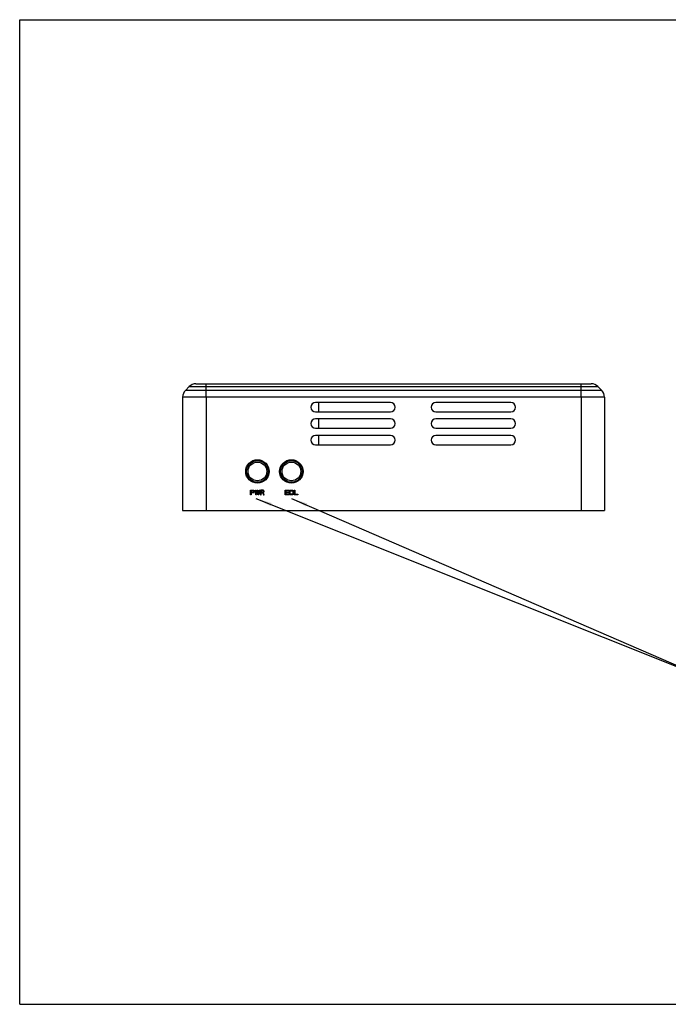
# Model space of a CAD drawing. Header units: millimetres. Extents: x 0 to 297, y 0 to 210.
# Tile 1 of 2: x 0 to 138, y 0 to 210. Entities that reach past the tile are written whole.
import ezdxf

# ---------------------------------------------------------------- set-up
doc = ezdxf.new("R2010")
doc.units = ezdxf.units.MM
doc.header["$LTSCALE"] = 16.335
doc.layers.get('0').update_dxf_attribs({"linetype": 'CONTINUOUS'})
for name, color, linetype in [('02___PRT_ALL_AXES', 7, 'CONTINUOUS'), ('03___PRT_ALL_CURVES', 7, 'CONTINUOUS'), ('06___PRT_ALL_SURFS', 7, 'CONTINUOUS')]:
    doc.layers.add(name, color=color, linetype=linetype)
doc.styles.get("Standard").update_dxf_attribs({"font": 'txt', "width": 0.6})
doc.dimstyles.get("Standard").update_dxf_attribs({"dimtxt": 3.5, "dimasz": 3.5, "dimexe": 2, "dimexo": 0, "dimtad": 1, "dimdsep": 46, "dimtxsty": 'STANDARD', "dimblk": '_FILLED', "dimblk1": '_FILLED', "dimblk2": '_FILLED', "dimcen": 0.09, "dimazin": 2, "dimtol": 1, "dimtp": 0.01, "dimtm": 0.01, "dimtfac": 1, "dimtofl": 0, "dimtmove": 0, "dimatfit": 3, "dimldrblk": '_FILLED', "dimfxl": 1, "dimtolj": 1, "dimarcsym": 0})

# ---------------------------------------------------------------- blocks, each defined once
blk = doc.blocks.new('_FILLED')
at = {"color": 0, "linetype": 'BYBLOCK'}
blk.add_solid([(0, 0), (-1, 0.1), (-1, -0.1)], dxfattribs=at)

msp = doc.modelspace()

# ---------------------------------------------------------------- linework, layer by layer
at = {"color": 7, "linetype": 'CONTINUOUS'}
for p, q in [((0, 0), (0, 210)), ((0, 210), (297, 210)), ((34.77, 129.52), (34.77, 105.35)), ((39.77, 129.52), (39.77, 105.35)), ((79.12, 128.35), (63.12, 128.35)), ((104.82, 128.35), (88.82, 128.35)), ((119.77, 129.52), (119.77, 105.35)), ((124.77, 129.52), (124.77, 105.35)), ((63.12, 126.35), (79.12, 126.35)), ((88.82, 126.35), (104.82, 126.35)), ((79.12, 124.85), (63.12, 124.85)), ((104.82, 124.85), (88.82, 124.85)), ((63.12, 122.85), (79.12, 122.85)), ((88.82, 122.85), (104.82, 122.85)), ((79.12, 121.35), (63.12, 121.35)), ((104.82, 121.35), (88.82, 121.35)), ((63.12, 119.35), (79.12, 119.35)), ((88.82, 119.35), (104.82, 119.35)), ((34.77, 105.35), (124.77, 105.35)), ((0, 0), (297, 0))]:
    msp.add_line(p, q, dxfattribs=at)
for centre, radius in [((50.72, 113.65), 2.3), ((50.72, 113.65), 2), ((57.97, 113.65), 2.3), ((57.97, 113.65), 2)]:
    msp.add_circle(centre, radius, dxfattribs=at)
for centre, start, end in [((63.12, 127.35), 90, 270), ((79.12, 127.35), 270, 90), ((88.82, 127.35), 90, 270), ((104.82, 127.35), 270, 90), ((63.12, 123.85), 90, 270), ((79.12, 123.85), 270, 90), ((88.82, 123.85), 90, 270), ((104.82, 123.85), 270, 90), ((63.12, 120.35), 90, 270), ((79.12, 120.35), 270, 90), ((88.82, 120.35), 90, 270), ((104.82, 120.35), 270, 90)]:
    msp.add_arc(centre, 1, start, end, dxfattribs=at)
at = {"layer": '02___PRT_ALL_AXES', "color": 7, "linetype": 'CONTINUOUS'}
for p, q in [((63.75, 128.35), (63.75, 126.35)), ((63.75, 124.85), (63.75, 122.85)), ((63.75, 121.35), (63.75, 119.35))]:
    msp.add_line(p, q, dxfattribs=at)
for centre in [(50.72, 113.65), (57.97, 113.65)]:
    msp.add_circle(centre, 2.5, dxfattribs=at)
at = {"layer": '03___PRT_ALL_CURVES', "color": 40, "linetype": 'CONTINUOUS'}
for p, q in [((49.27, 108.65), (49.27, 109.65)), ((49.27, 109.65), (49.77, 109.65)), ((49.4, 109.55), (49.4, 109.23)), ((49.79, 109.55), (49.4, 109.55)), ((49.4, 109.23), (49.79, 109.23)), ((49.77, 109.65), (49.87, 109.63)), ((49.85, 109.52), (49.79, 109.55)), ((49.79, 109.23), (49.85, 109.25)), ((49.9, 109.48), (49.85, 109.52)), ((49.85, 109.25), (49.9, 109.29)), ((49.87, 109.63), (49.96, 109.57)), ((49.92, 109.42), (49.9, 109.48)), ((49.9, 109.29), (49.92, 109.35)), ((49.92, 109.35), (49.92, 109.42)), ((49.96, 109.57), (50.02, 109.48)), ((50.02, 109.27), (49.96, 109.18)), ((50.02, 109.48), (50.04, 109.42)), ((50.04, 109.33), (50.02, 109.27)), ((50.04, 109.42), (50.04, 109.33)), ((50.37, 108.65), (50.21, 109.65)), ((50.21, 109.65), (50.33, 109.65)), ((50.33, 109.65), (50.46, 108.89)), ((50.46, 108.89), (50.62, 109.65)), ((50.71, 109.46), (50.54, 108.65)), ((50.62, 109.65), (50.79, 109.65)), ((50.87, 108.65), (50.71, 109.46)), ((50.79, 109.65), (50.96, 108.89)), ((50.96, 108.89), (51.08, 109.65)), ((51.21, 109.65), (51.04, 108.65)), ((51.08, 109.65), (51.21, 109.65)), ((51.37, 109.65), (51.37, 108.65)), ((51.87, 109.65), (51.37, 109.65)), ((51.5, 109.55), (51.5, 109.23)), ((51.9, 109.55), (51.5, 109.55)), ((51.5, 109.23), (51.9, 109.23)), ((51.98, 109.63), (51.87, 109.65)), ((51.96, 109.52), (51.9, 109.55)), ((51.9, 109.23), (51.96, 109.25)), ((52, 109.48), (51.96, 109.52)), ((51.96, 109.25), (52, 109.29)), ((52.06, 109.57), (51.98, 109.63)), ((52.02, 109.42), (52, 109.48)), ((52, 109.29), (52.02, 109.35)), ((52.02, 109.35), (52.02, 109.42)), ((52.12, 109.48), (52.06, 109.57)), ((52.06, 109.18), (52.12, 109.27)), ((52.15, 109.42), (52.12, 109.48)), ((52.12, 109.27), (52.15, 109.33)), ((52.15, 109.33), (52.15, 109.42)), ((56.67, 108.65), (56.67, 109.65)), ((56.67, 109.65), (57.42, 109.65)), ((56.79, 109.52), (56.79, 109.25)), ((57.42, 109.52), (56.79, 109.52)), ((56.79, 109.25), (57.33, 109.25)), ((57.33, 109.25), (57.33, 109.12)), ((57.42, 109.65), (57.42, 109.52)), ((57.58, 108.65), (57.58, 109.65)), ((57.58, 109.65), (58.08, 109.65)), ((57.71, 108.78), (57.71, 109.52)), ((57.71, 109.52), (58.08, 109.52)), ((58.08, 109.65), (58.19, 109.63)), ((58.08, 109.52), (58.17, 109.5)), ((58.17, 109.5), (58.23, 109.46)), ((58.19, 109.63), (58.27, 109.59)), ((58.23, 109.46), (58.27, 109.4)), ((58.27, 109.59), (58.35, 109.5)), ((58.27, 109.4), (58.29, 109.31)), ((58.29, 109.31), (58.29, 108.99)), ((58.35, 109.5), (58.4, 109.42)), ((58.4, 109.42), (58.42, 109.31)), ((58.42, 109.31), (58.42, 108.99)), ((58.58, 108.65), (58.58, 109.65)), ((58.58, 109.65), (58.71, 109.65)), ((58.71, 109.65), (58.71, 108.78)), ((49.4, 108.65), (49.27, 108.65)), ((49.4, 109.1), (49.4, 108.65)), ((49.77, 109.1), (49.4, 109.1)), ((49.87, 109.12), (49.77, 109.1)), ((49.96, 109.18), (49.87, 109.12)), ((50.54, 108.65), (50.37, 108.65)), ((51.04, 108.65), (50.87, 108.65)), ((51.37, 108.65), (51.5, 108.65)), ((51.5, 108.65), (51.5, 109.1)), ((51.5, 109.1), (51.85, 109.1)), ((51.85, 109.1), (52.02, 108.65)), ((51.98, 109.14), (52.06, 109.18)), ((52.17, 108.65), (51.98, 109.14)), ((52.02, 108.65), (52.17, 108.65)), ((57.42, 108.65), (56.67, 108.65)), ((56.79, 109.12), (56.79, 108.78)), ((57.33, 109.12), (56.79, 109.12)), ((56.79, 108.78), (57.42, 108.78)), ((57.42, 108.78), (57.42, 108.65)), ((58.08, 108.65), (57.58, 108.65)), ((58.08, 108.78), (57.71, 108.78)), ((58.17, 108.8), (58.08, 108.78)), ((58.19, 108.67), (58.08, 108.65)), ((58.23, 108.84), (58.17, 108.8)), ((58.27, 108.72), (58.19, 108.67)), ((58.27, 108.91), (58.23, 108.84)), ((58.29, 108.99), (58.27, 108.91)), ((58.35, 108.8), (58.27, 108.72)), ((58.4, 108.89), (58.35, 108.8)), ((58.42, 108.99), (58.4, 108.89)), ((59.33, 108.65), (58.58, 108.65)), ((58.71, 108.78), (59.33, 108.78)), ((59.33, 108.78), (59.33, 108.65))]:
    msp.add_line(p, q, dxfattribs=at)
at = {"layer": '06___PRT_ALL_SURFS', "color": 7, "linetype": 'CONTINUOUS'}
for p, q in [((37.6, 132.35), (121.94, 132.35)), ((39.77, 129.52), (39.77, 132.35)), ((119.77, 129.52), (119.77, 132.35)), ((36.18, 131.77), (35.35, 130.94)), ((124.18, 130.94), (35.35, 130.94)), ((36.18, 131.77), (123.35, 131.77)), ((123.35, 131.77), (124.18, 130.94)), ((124.77, 129.52), (34.77, 129.52))]:
    msp.add_line(p, q, dxfattribs=at)
for centre, start, end in [((37.6, 130.35), 90, 135), ((121.94, 130.35), 45, 90), ((36.77, 129.52), 135, 180), ((122.77, 129.52), 0, 45)]:
    msp.add_arc(centre, 2, start, end, dxfattribs=at)

# ---------------------------------------------------------------- leaders
at = {"color": 2, "linetype": 'CONTINUOUS'}
for points in [[(50.4, 107.9), (146.81, 69.39), (152.81, 69.39)], [(58.01, 107.9), (146.81, 69.39), (152.81, 69.39)]]:
    msp.add_leader(points, dimstyle='STANDARD', override={"dimtad": 0}, dxfattribs=at)

doc.saveas('drawing.dxf')
